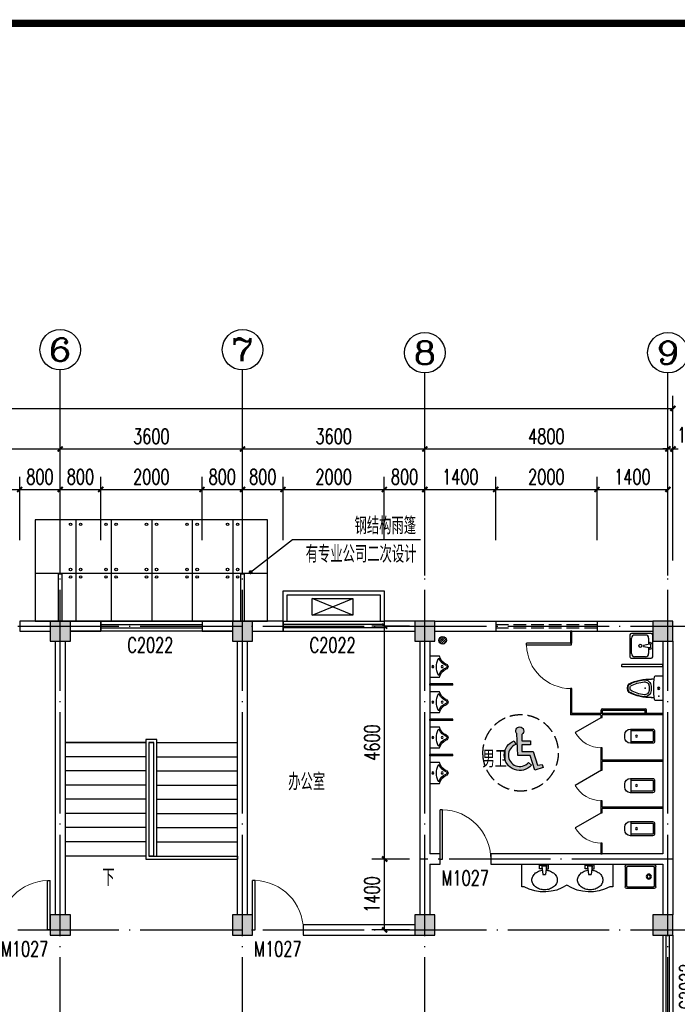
# Model space of a CAD drawing. Extents: x 88237 to 730297, y -11868 to 107702.
# Tile 18 of 51: x 341140 to 354125, y 64719 to 84165. Entities that reach past the tile are written whole.
import ezdxf
from ezdxf.enums import TextEntityAlignment as Align

# ---------------------------------------------------------------- set-up
doc = ezdxf.new("R2010")
doc.units = 0
doc.header["$LTSCALE"] = 1000
doc.header["$MEASUREMENT"] = 0
doc.linetypes.add('DASH', pattern=[0.35, 0.25, -0.1])
doc.linetypes.add('DOTE', pattern=[2.42, 2, -0.2, 0.02, -0.2])
for name, color, linetype in [('AXIS', 3, 'Continuous'), ('AXIS_TEXT', 7, 'Continuous'), ('COLUMN', 9, 'Continuous'), ('DIM_LEAD', 3, 'Continuous'), ('DIM_SYMB', 3, 'Continuous'), ('DOTE', 1, 'DOTE'), ('LATRINE', 6, 'Continuous'), ('LVTRY', 6, 'Continuous'), ('PUB_DIM', 3, 'Continuous'), ('PUB_HATCH', 8, 'Continuous'), ('PUB_TEXT', 7, 'Continuous'), ('STAIR', 4, 'Continuous'), ('WALL', 2, 'Continuous'), ('WINDOW', 4, 'Continuous'), ('WINDOW_TEXT', 7, 'Continuous'), ('剖面图', 7, 'Continuous'), ('图层1', 7, 'Continuous'), ('图框', 7, 'Continuous'), ('填充', 8, 'Continuous'), ('家具布置', 8, 'Continuous'), ('附件2', 4, 'Continuous')]:
    doc.layers.add(name, color=color, linetype=linetype)
doc.styles.add('_TCH_AXIS', font='COMPLEX', dxfattribs={"bigfont": 'GBCBIG'})
doc.styles.add('_TCH_DIM', font='SIMPLEX', dxfattribs={"bigfont": 'GBCBIG'})
doc.styles.add('_TCH_DIM_T3', font='SIMPLEX', dxfattribs={"width": 0.705882, "bigfont": 'GBCBIG'})
doc.styles.add('_TCH_WINDOW', font='SIMPLEX', dxfattribs={"bigfont": 'GBCBIG'})
doc.styles.add('COMPLEX', font='COMPLEX')
doc.styles.add('zz-0', font='arial.ttf')
doc.dimstyles.new('_TCH_ARCH&&100', dxfattribs={"dimtxt": 297.5, "dimasz": 100, "dimexe": 250, "dimexo": 300, "dimgap": 100, "dimtad": 1, "dimdec": 0, "dimzin": 0, "dimdsep": 46, "dimtxsty": '_TCH_DIM_T3', "dimblk": 'ARCHTICK', "dimcen": 0.09, "dimclrt": 7, "dimazin": 2, "dimtfac": 1, "dimtdec": 0, "dimtix": 1, "dimtmove": 2, "dimatfit": 3, "dimfxl": 1, "dimtolj": 1, "dimtzin": 0, "dimarcsym": 0})

# ---------------------------------------------------------------- blocks, each defined once
blk = doc.blocks.new('空调')
at = {"layer": '附件2'}
for p, q in [((45788, 17737), (45458, 18537)), ((45788, 18537), (45458, 17737))]:
    blk.add_line(p, q, dxfattribs=at)
blk.add_lwpolyline([(45788, 18537), (45458, 18537), (45458, 17737), (45788, 17737)], close=True, dxfattribs=at)
blk = doc.blocks.new('2222')
at = {"layer": '家具布置', "color": 8}
for p, q in [((245573, -67912), (245573, -68362)), ((246873, -67912), (245573, -67912)), ((245943, -68004), (245943, -67932)), ((245943, -67932), (245987, -67932)), ((245987, -68004), (245943, -68004)), ((245986, -67956), (246078, -67956)), ((245986, -67956), (246005, -68119)), ((245987, -67932), (246077, -67932)), ((245987, -67932), (245987, -68004)), ((246078, -67956), (246058, -68119)), ((246121, -67932), (246077, -67932)), ((246077, -67932), (246077, -68004)), ((246077, -68004), (246121, -68004)), ((246121, -68004), (246121, -67932)), ((247371, -67912), (246472, -67912)), ((246844, -68004), (246844, -67932)), ((246844, -67932), (246888, -67932)), ((246888, -68004), (246844, -68004)), ((246887, -67956), (246979, -67956)), ((246887, -67956), (246906, -68119)), ((246888, -67932), (246978, -67932)), ((246888, -67932), (246888, -68004)), ((246979, -67956), (246959, -68119)), ((247022, -67932), (246978, -67932)), ((246978, -67932), (246978, -68004)), ((246978, -68004), (247022, -68004)), ((247022, -68004), (247022, -67932)), ((247371, -68362), (247371, -67912)), ((246058, -68119), (246005, -68119)), ((246959, -68119), (246906, -68119)), ((245573, -68362), (245636, -68362)), ((247327, -68362), (247371, -68362))]:
    blk.add_line(p, q, dxfattribs=at)
for points in [[(245995, -68032, 0.057806), (245923, -68047, 0.087535), (245844, -68088, 0.1055), (245789, -68154, 0.123022), (245771, -68226, 0.123022), (245789, -68298, 0.1055), (245844, -68364, 0.087535), (245923, -68405, 0.078027), (246021, -68421, 0.078027), (246120, -68405, 0.087535), (246198, -68364, 0.1055), (246254, -68298, 0.123022), (246272, -68226, 0.123022)], [(246272, -68226, 0.123022), (246254, -68154, 0.1055), (246198, -68088, 0.087535), (246120, -68047, 0.041103), (246068, -68035, 0.078027)], [(246896, -68032, 0.057806), (246824, -68047, 0.087535), (246745, -68088, 0.1055), (246690, -68154, 0.123022), (246672, -68226, 0.123022), (246690, -68298, 0.1055), (246745, -68364, 0.087535), (246824, -68405, 0.078027), (246922, -68421, 0.078027), (247021, -68405, 0.087535), (247099, -68364, 0.1055), (247155, -68298, 0.123022), (247173, -68226, 0.123022)], [(247173, -68226, 0.123022), (247155, -68154, 0.1055), (247099, -68088, 0.087535), (247021, -68047, 0.041103), (246969, -68035, 0.078027)]]:
    blk.add_lwpolyline(points, format="xyb", dxfattribs=at)
for centre, start, end in [((246031, -67632), 241.591, 302.8573), ((246932, -67632), 237.1427, 298.409)]:
    blk.add_arc(centre, 830, start, end, dxfattribs=at)
blk = doc.blocks.new('cb')
at = {"layer": '填充'}
h = blk.add_hatch(color=256, dxfattribs=at)
h.paths.add_polyline_path([(670097, 290500), (669924, 290500), (669924, 290420), (670097, 290420), (670097, 290289), (669874, 290289), (669788, 290016), (669694, 290030), (669676, 289974), (669841, 289918), (669933, 290209), (670177, 290209), (670196, 290640, 0.650294), (670137, 290774, 0.767327), (670097, 290625)])
h.paths.add_polyline_path([(669967, 290070), (669906, 290018, 1.284924), (670246, 290501), (670217, 290426, -1.284924)])
at = {"layer": 'LVTRY', "linetype": 'DASH'}
blk.add_circle((670120, 290261), 750, dxfattribs=at)
at = {"layer": '填充', "ltscale": 2}
for points in [[(670196, 290640, 0.650294), (670137, 290774, 0.767327), (670097, 290625), (670097, 290500), (669924, 290500), (669924, 290420), (670097, 290420), (670097, 290289), (669874, 290289), (669788, 290016), (669694, 290030), (669676, 289974), (669841, 289918), (669933, 290209), (670177, 290209), (670196, 290640)], [(670246, 290501), (670217, 290426, -1.284924), (669967, 290070), (669906, 290018, 1.284924), (670246, 290501, -83.12259)]]:
    blk.add_lwpolyline(points, format="xyb", dxfattribs=at)
blk = doc.blocks.new('_ArchTick')
at = {"color": 0, "linetype": 'ByBlock', "const_width": 0.4}
blk.add_lwpolyline([(-0.5, -0.5), (0.5, 0.5)], dxfattribs=at)
blk = doc.blocks.new('*D181')
at = {"layer": 'Defpoints', "color": 0}
for p in [(348346, 72187), (349140, 72187), (349140, 67588)]:
    blk.add_point(p, dxfattribs=at)
at = {"layer": 'PUB_DIM', "color": 0, "lineweight": -2}
for p, q in [((348840, 72187), (348096, 72187)), ((348346, 67588), (348346, 72187)), ((348840, 67588), (348096, 67588))]:
    blk.add_line(p, q, dxfattribs=at)
at = {"layer": 'PUB_DIM', "color": 0, "lineweight": -2, "xscale": 100, "yscale": 100, "zscale": 100}
for p, rotation in [((348346, 72187), 90), ((348346, 67588), 270)]:
    blk.add_blockref('_ArchTick', p, dxfattribs=dict(at, rotation=rotation))
at = {"layer": 'PUB_DIM', "color": 7, "insert": (348097, 69887), "char_height": 297.5, "attachment_point": 5, "rotation": 90, "style": '_TCH_DIM_T3'}
blk.add_mtext('\\A1;4600', dxfattribs=at)
blk = doc.blocks.new('*D182')
at = {"layer": 'Defpoints', "color": 0}
for p in [(348346, 67588), (349140, 67588), (349140, 66187)]:
    blk.add_point(p, dxfattribs=at)
at = {"layer": 'PUB_DIM', "color": 0, "lineweight": -2}
for p, q in [((348840, 67588), (348096, 67588)), ((348346, 66187), (348346, 67588)), ((348840, 66187), (348096, 66187))]:
    blk.add_line(p, q, dxfattribs=at)
at = {"layer": 'PUB_DIM', "color": 0, "lineweight": -2, "xscale": 100, "yscale": 100, "zscale": 100}
for p, rotation in [((348346, 67588), 90), ((348346, 66187), 270)]:
    blk.add_blockref('_ArchTick', p, dxfattribs=dict(at, rotation=rotation))
at = {"layer": 'PUB_DIM', "color": 7, "insert": (348097, 66887), "char_height": 297.5, "attachment_point": 5, "rotation": 90, "style": '_TCH_DIM_T3'}
blk.add_mtext('\\A1;1400', dxfattribs=at)
blk = doc.blocks.new('*D196')
at = {"layer": 'Defpoints', "color": 0}
for p in [(341140, 74887), (339140, 73587), (341140, 73587)]:
    blk.add_point(p, dxfattribs=at)
at = {"layer": 'PUB_DIM', "color": 0, "lineweight": -2}
for p, q in [((339140, 73887), (339140, 75137)), ((341140, 73887), (341140, 75137)), ((339140, 74887), (341140, 74887))]:
    blk.add_line(p, q, dxfattribs=at)
at = {"layer": 'PUB_DIM', "color": 0, "lineweight": -2, "xscale": 100, "yscale": 100, "zscale": 100, "rotation": 180}
blk.add_blockref('_ArchTick', (339140, 74887), dxfattribs=at)
at = {"layer": 'PUB_DIM', "color": 0, "lineweight": -2, "xscale": 100, "yscale": 100, "zscale": 100}
blk.add_blockref('_ArchTick', (341140, 74887), dxfattribs=at)
at = {"layer": 'PUB_DIM', "color": 7, "insert": (340140, 75136), "char_height": 297.5, "attachment_point": 5, "style": '_TCH_DIM_T3'}
blk.add_mtext('\\A1;2000', dxfattribs=at)
blk = doc.blocks.new('*D197')
at = {"layer": 'Defpoints', "color": 0}
for p in [(341940, 74887), (341140, 73587), (341940, 73587)]:
    blk.add_point(p, dxfattribs=at)
at = {"layer": 'PUB_DIM', "color": 0, "lineweight": -2}
for p, q in [((341140, 73887), (341140, 75137)), ((341940, 73887), (341940, 75137)), ((341140, 74887), (341940, 74887))]:
    blk.add_line(p, q, dxfattribs=at)
at = {"layer": 'PUB_DIM', "color": 0, "lineweight": -2, "xscale": 100, "yscale": 100, "zscale": 100, "rotation": 180}
blk.add_blockref('_ArchTick', (341140, 74887), dxfattribs=at)
at = {"layer": 'PUB_DIM', "color": 0, "lineweight": -2, "xscale": 100, "yscale": 100, "zscale": 100}
blk.add_blockref('_ArchTick', (341940, 74887), dxfattribs=at)
at = {"layer": 'PUB_DIM', "color": 7, "insert": (341540, 75136), "char_height": 297.5, "attachment_point": 5, "style": '_TCH_DIM_T3'}
blk.add_mtext('\\A1;800', dxfattribs=at)
blk = doc.blocks.new('*D198')
at = {"layer": 'Defpoints', "color": 0}
for p in [(342740, 74887), (341940, 73587), (342740, 73587)]:
    blk.add_point(p, dxfattribs=at)
at = {"layer": 'PUB_DIM', "color": 0, "lineweight": -2}
for p, q in [((341940, 73887), (341940, 75137)), ((342740, 73887), (342740, 75137)), ((341940, 74887), (342740, 74887))]:
    blk.add_line(p, q, dxfattribs=at)
at = {"layer": 'PUB_DIM', "color": 0, "lineweight": -2, "xscale": 100, "yscale": 100, "zscale": 100, "rotation": 180}
blk.add_blockref('_ArchTick', (341940, 74887), dxfattribs=at)
at = {"layer": 'PUB_DIM', "color": 0, "lineweight": -2, "xscale": 100, "yscale": 100, "zscale": 100}
blk.add_blockref('_ArchTick', (342740, 74887), dxfattribs=at)
at = {"layer": 'PUB_DIM', "color": 7, "insert": (342340, 75136), "char_height": 297.5, "attachment_point": 5, "style": '_TCH_DIM_T3'}
blk.add_mtext('\\A1;800', dxfattribs=at)
blk = doc.blocks.new('*D199')
at = {"layer": 'Defpoints', "color": 0}
for p in [(344740, 74887), (342740, 73587), (344740, 73587)]:
    blk.add_point(p, dxfattribs=at)
at = {"layer": 'PUB_DIM', "color": 0, "lineweight": -2}
for p, q in [((342740, 73887), (342740, 75137)), ((344740, 73887), (344740, 75137)), ((342740, 74887), (344740, 74887))]:
    blk.add_line(p, q, dxfattribs=at)
at = {"layer": 'PUB_DIM', "color": 0, "lineweight": -2, "xscale": 100, "yscale": 100, "zscale": 100, "rotation": 180}
blk.add_blockref('_ArchTick', (342740, 74887), dxfattribs=at)
at = {"layer": 'PUB_DIM', "color": 0, "lineweight": -2, "xscale": 100, "yscale": 100, "zscale": 100}
blk.add_blockref('_ArchTick', (344740, 74887), dxfattribs=at)
at = {"layer": 'PUB_DIM', "color": 7, "insert": (343740, 75136), "char_height": 297.5, "attachment_point": 5, "style": '_TCH_DIM_T3'}
blk.add_mtext('\\A1;2000', dxfattribs=at)
blk = doc.blocks.new('*D200')
at = {"layer": 'Defpoints', "color": 0}
for p in [(345540, 74887), (344740, 73587), (345540, 73587)]:
    blk.add_point(p, dxfattribs=at)
at = {"layer": 'PUB_DIM', "color": 0, "lineweight": -2}
for p, q in [((344740, 73887), (344740, 75137)), ((345540, 73887), (345540, 75137)), ((344740, 74887), (345540, 74887))]:
    blk.add_line(p, q, dxfattribs=at)
at = {"layer": 'PUB_DIM', "color": 0, "lineweight": -2, "xscale": 100, "yscale": 100, "zscale": 100, "rotation": 180}
blk.add_blockref('_ArchTick', (344740, 74887), dxfattribs=at)
at = {"layer": 'PUB_DIM', "color": 0, "lineweight": -2, "xscale": 100, "yscale": 100, "zscale": 100}
blk.add_blockref('_ArchTick', (345540, 74887), dxfattribs=at)
at = {"layer": 'PUB_DIM', "color": 7, "insert": (345140, 75136), "char_height": 297.5, "attachment_point": 5, "style": '_TCH_DIM_T3'}
blk.add_mtext('\\A1;800', dxfattribs=at)
blk = doc.blocks.new('*D201')
at = {"layer": 'Defpoints', "color": 0}
for p in [(346340, 74887), (345540, 73587), (346340, 73587)]:
    blk.add_point(p, dxfattribs=at)
at = {"layer": 'PUB_DIM', "color": 0, "lineweight": -2}
for p, q in [((345540, 73887), (345540, 75137)), ((346340, 73887), (346340, 75137)), ((345540, 74887), (346340, 74887))]:
    blk.add_line(p, q, dxfattribs=at)
at = {"layer": 'PUB_DIM', "color": 0, "lineweight": -2, "xscale": 100, "yscale": 100, "zscale": 100, "rotation": 180}
blk.add_blockref('_ArchTick', (345540, 74887), dxfattribs=at)
at = {"layer": 'PUB_DIM', "color": 0, "lineweight": -2, "xscale": 100, "yscale": 100, "zscale": 100}
blk.add_blockref('_ArchTick', (346340, 74887), dxfattribs=at)
at = {"layer": 'PUB_DIM', "color": 7, "insert": (345940, 75136), "char_height": 297.5, "attachment_point": 5, "style": '_TCH_DIM_T3'}
blk.add_mtext('\\A1;800', dxfattribs=at)
blk = doc.blocks.new('*D202')
at = {"layer": 'Defpoints', "color": 0}
for p in [(348340, 74887), (346340, 73587), (348340, 73587)]:
    blk.add_point(p, dxfattribs=at)
at = {"layer": 'PUB_DIM', "color": 0, "lineweight": -2}
for p, q in [((346340, 73887), (346340, 75137)), ((348340, 73887), (348340, 75137)), ((346340, 74887), (348340, 74887))]:
    blk.add_line(p, q, dxfattribs=at)
at = {"layer": 'PUB_DIM', "color": 0, "lineweight": -2, "xscale": 100, "yscale": 100, "zscale": 100, "rotation": 180}
blk.add_blockref('_ArchTick', (346340, 74887), dxfattribs=at)
at = {"layer": 'PUB_DIM', "color": 0, "lineweight": -2, "xscale": 100, "yscale": 100, "zscale": 100}
blk.add_blockref('_ArchTick', (348340, 74887), dxfattribs=at)
at = {"layer": 'PUB_DIM', "color": 7, "insert": (347340, 75136), "char_height": 297.5, "attachment_point": 5, "style": '_TCH_DIM_T3'}
blk.add_mtext('\\A1;2000', dxfattribs=at)
blk = doc.blocks.new('*D203')
at = {"layer": 'Defpoints', "color": 0}
for p in [(349140, 74887), (348340, 73587), (349140, 73587)]:
    blk.add_point(p, dxfattribs=at)
at = {"layer": 'PUB_DIM', "color": 0, "lineweight": -2}
for p, q in [((348340, 73887), (348340, 75137)), ((349140, 73887), (349140, 75137)), ((348340, 74887), (349140, 74887))]:
    blk.add_line(p, q, dxfattribs=at)
at = {"layer": 'PUB_DIM', "color": 0, "lineweight": -2, "xscale": 100, "yscale": 100, "zscale": 100, "rotation": 180}
blk.add_blockref('_ArchTick', (348340, 74887), dxfattribs=at)
at = {"layer": 'PUB_DIM', "color": 0, "lineweight": -2, "xscale": 100, "yscale": 100, "zscale": 100}
blk.add_blockref('_ArchTick', (349140, 74887), dxfattribs=at)
at = {"layer": 'PUB_DIM', "color": 7, "insert": (348740, 75136), "char_height": 297.5, "attachment_point": 5, "style": '_TCH_DIM_T3'}
blk.add_mtext('\\A1;800', dxfattribs=at)
blk = doc.blocks.new('*D204')
at = {"layer": 'Defpoints', "color": 0}
for p in [(350540, 74887), (349140, 73587), (350540, 73587)]:
    blk.add_point(p, dxfattribs=at)
at = {"layer": 'PUB_DIM', "color": 0, "lineweight": -2}
for p, q in [((349140, 73887), (349140, 75137)), ((350540, 73887), (350540, 75137)), ((349140, 74887), (350540, 74887))]:
    blk.add_line(p, q, dxfattribs=at)
at = {"layer": 'PUB_DIM', "color": 0, "lineweight": -2, "xscale": 100, "yscale": 100, "zscale": 100, "rotation": 180}
blk.add_blockref('_ArchTick', (349140, 74887), dxfattribs=at)
at = {"layer": 'PUB_DIM', "color": 0, "lineweight": -2, "xscale": 100, "yscale": 100, "zscale": 100}
blk.add_blockref('_ArchTick', (350540, 74887), dxfattribs=at)
at = {"layer": 'PUB_DIM', "color": 7, "insert": (349840, 75136), "char_height": 297.5, "attachment_point": 5, "style": '_TCH_DIM_T3'}
blk.add_mtext('\\A1;1400', dxfattribs=at)
blk = doc.blocks.new('*D205')
at = {"layer": 'Defpoints', "color": 0}
for p in [(352540, 74887), (350540, 73587), (352540, 73587)]:
    blk.add_point(p, dxfattribs=at)
at = {"layer": 'PUB_DIM', "color": 0, "lineweight": -2}
for p, q in [((350540, 73887), (350540, 75137)), ((352540, 73887), (352540, 75137)), ((350540, 74887), (352540, 74887))]:
    blk.add_line(p, q, dxfattribs=at)
at = {"layer": 'PUB_DIM', "color": 0, "lineweight": -2, "xscale": 100, "yscale": 100, "zscale": 100, "rotation": 180}
blk.add_blockref('_ArchTick', (350540, 74887), dxfattribs=at)
at = {"layer": 'PUB_DIM', "color": 0, "lineweight": -2, "xscale": 100, "yscale": 100, "zscale": 100}
blk.add_blockref('_ArchTick', (352540, 74887), dxfattribs=at)
at = {"layer": 'PUB_DIM', "color": 7, "insert": (351540, 75136), "char_height": 297.5, "attachment_point": 5, "style": '_TCH_DIM_T3'}
blk.add_mtext('\\A1;2000', dxfattribs=at)
blk = doc.blocks.new('*D206')
at = {"layer": 'Defpoints', "color": 0}
for p in [(353940, 74887), (352540, 73587), (353940, 73587)]:
    blk.add_point(p, dxfattribs=at)
at = {"layer": 'PUB_DIM', "color": 0, "lineweight": -2}
for p, q in [((352540, 73887), (352540, 75137)), ((353940, 73887), (353940, 75137)), ((352540, 74887), (353940, 74887))]:
    blk.add_line(p, q, dxfattribs=at)
at = {"layer": 'PUB_DIM', "color": 0, "lineweight": -2, "xscale": 100, "yscale": 100, "zscale": 100, "rotation": 180}
blk.add_blockref('_ArchTick', (352540, 74887), dxfattribs=at)
at = {"layer": 'PUB_DIM', "color": 0, "lineweight": -2, "xscale": 100, "yscale": 100, "zscale": 100}
blk.add_blockref('_ArchTick', (353940, 74887), dxfattribs=at)
at = {"layer": 'PUB_DIM', "color": 7, "insert": (353240, 75136), "char_height": 297.5, "attachment_point": 5, "style": '_TCH_DIM_T3'}
blk.add_mtext('\\A1;1400', dxfattribs=at)
blk = doc.blocks.new('*D331')
at = {"layer": 'AXIS', "color": 0, "lineweight": -2}
for p, q in [((338340, 73487), (338340, 75937)), ((341940, 73487), (341940, 75937)), ((338340, 75687), (341940, 75687))]:
    blk.add_line(p, q, dxfattribs=at)
at = {"layer": 'Defpoints', "color": 0}
for p in [(341940, 75687), (338340, 73187), (341940, 73187)]:
    blk.add_point(p, dxfattribs=at)
at = {"layer": 'AXIS', "color": 0, "lineweight": -2, "xscale": 100, "yscale": 100, "zscale": 100, "rotation": 180}
blk.add_blockref('_ArchTick', (338340, 75687), dxfattribs=at)
at = {"layer": 'AXIS', "color": 0, "lineweight": -2, "xscale": 100, "yscale": 100, "zscale": 100}
blk.add_blockref('_ArchTick', (341940, 75687), dxfattribs=at)
at = {"layer": 'AXIS', "color": 7, "insert": (340140, 75936), "char_height": 297.5, "attachment_point": 5, "style": '_TCH_DIM_T3'}
blk.add_mtext('\\A1;3600', dxfattribs=at)
blk = doc.blocks.new('*D332')
at = {"layer": 'AXIS', "color": 0, "lineweight": -2}
for p, q in [((341940, 73487), (341940, 75937)), ((345540, 73487), (345540, 75937)), ((341940, 75687), (345540, 75687))]:
    blk.add_line(p, q, dxfattribs=at)
at = {"layer": 'Defpoints', "color": 0}
for p in [(345540, 75687), (341940, 73187), (345540, 73187)]:
    blk.add_point(p, dxfattribs=at)
at = {"layer": 'AXIS', "color": 0, "lineweight": -2, "xscale": 100, "yscale": 100, "zscale": 100, "rotation": 180}
blk.add_blockref('_ArchTick', (341940, 75687), dxfattribs=at)
at = {"layer": 'AXIS', "color": 0, "lineweight": -2, "xscale": 100, "yscale": 100, "zscale": 100}
blk.add_blockref('_ArchTick', (345540, 75687), dxfattribs=at)
at = {"layer": 'AXIS', "color": 7, "insert": (343740, 75936), "char_height": 297.5, "attachment_point": 5, "style": '_TCH_DIM_T3'}
blk.add_mtext('\\A1;3600', dxfattribs=at)
blk = doc.blocks.new('*D333')
at = {"layer": 'AXIS', "color": 0, "lineweight": -2}
for p, q in [((345540, 73487), (345540, 75937)), ((349140, 73487), (349140, 75937)), ((345540, 75687), (349140, 75687))]:
    blk.add_line(p, q, dxfattribs=at)
at = {"layer": 'Defpoints', "color": 0}
for p in [(349140, 75687), (345540, 73187), (349140, 73187)]:
    blk.add_point(p, dxfattribs=at)
at = {"layer": 'AXIS', "color": 0, "lineweight": -2, "xscale": 100, "yscale": 100, "zscale": 100, "rotation": 180}
blk.add_blockref('_ArchTick', (345540, 75687), dxfattribs=at)
at = {"layer": 'AXIS', "color": 0, "lineweight": -2, "xscale": 100, "yscale": 100, "zscale": 100}
blk.add_blockref('_ArchTick', (349140, 75687), dxfattribs=at)
at = {"layer": 'AXIS', "color": 7, "insert": (347340, 75936), "char_height": 297.5, "attachment_point": 5, "style": '_TCH_DIM_T3'}
blk.add_mtext('\\A1;3600', dxfattribs=at)
blk = doc.blocks.new('*D334')
at = {"layer": 'AXIS', "color": 0, "lineweight": -2}
for p, q in [((349140, 73487), (349140, 75937)), ((353940, 73487), (353940, 75937)), ((349140, 75687), (353940, 75687))]:
    blk.add_line(p, q, dxfattribs=at)
at = {"layer": 'Defpoints', "color": 0}
for p in [(353940, 75687), (349140, 73187), (353940, 73187)]:
    blk.add_point(p, dxfattribs=at)
at = {"layer": 'AXIS', "color": 0, "lineweight": -2, "xscale": 100, "yscale": 100, "zscale": 100, "rotation": 180}
blk.add_blockref('_ArchTick', (349140, 75687), dxfattribs=at)
at = {"layer": 'AXIS', "color": 0, "lineweight": -2, "xscale": 100, "yscale": 100, "zscale": 100}
blk.add_blockref('_ArchTick', (353940, 75687), dxfattribs=at)
at = {"layer": 'AXIS', "color": 7, "insert": (351540, 75936), "char_height": 297.5, "attachment_point": 5, "style": '_TCH_DIM_T3'}
blk.add_mtext('\\A1;4800', dxfattribs=at)
blk = doc.blocks.new('*D335')
at = {"layer": 'AXIS', "color": 0, "lineweight": -2}
for p, q in [((353940, 73487), (353940, 75937)), ((354040, 73487), (354040, 75937)), ((353940, 75687), (353840, 75687)), ((353940, 75687), (354040, 75687)), ((354040, 75687), (354140, 75687))]:
    blk.add_line(p, q, dxfattribs=at)
at = {"layer": 'Defpoints', "color": 0}
for p in [(354040, 75687), (353940, 73187), (354040, 73187)]:
    blk.add_point(p, dxfattribs=at)
at = {"layer": 'AXIS', "color": 0, "lineweight": -2, "xscale": 100, "yscale": 100, "zscale": 100}
blk.add_blockref('_ArchTick', (353940, 75687), dxfattribs=at)
at = {"layer": 'AXIS', "color": 0, "lineweight": -2, "xscale": 100, "yscale": 100, "zscale": 100, "rotation": 180}
blk.add_blockref('_ArchTick', (354040, 75687), dxfattribs=at)
at = {"layer": 'AXIS', "color": 7, "insert": (354390, 75962), "char_height": 297.5, "attachment_point": 5, "style": '_TCH_DIM_T3'}
blk.add_mtext('\\A1;100', dxfattribs=at)
blk = doc.blocks.new('*D336')
at = {"layer": 'AXIS', "color": 0, "lineweight": -2}
for p, q in [((322640, 73487), (322640, 76737)), ((354040, 73487), (354040, 76737)), ((322640, 76487), (354040, 76487))]:
    blk.add_line(p, q, dxfattribs=at)
at = {"layer": 'Defpoints', "color": 0}
for p in [(354040, 76487), (322640, 73187), (354040, 73187)]:
    blk.add_point(p, dxfattribs=at)
at = {"layer": 'AXIS', "color": 0, "lineweight": -2, "xscale": 100, "yscale": 100, "zscale": 100, "rotation": 180}
blk.add_blockref('_ArchTick', (322640, 76487), dxfattribs=at)
at = {"layer": 'AXIS', "color": 0, "lineweight": -2, "xscale": 100, "yscale": 100, "zscale": 100}
blk.add_blockref('_ArchTick', (354040, 76487), dxfattribs=at)
at = {"layer": 'AXIS', "color": 7, "insert": (338340, 76736), "char_height": 297.5, "attachment_point": 5, "style": '_TCH_DIM_T3'}
blk.add_mtext('\\A1;31400', dxfattribs=at)
blk = doc.blocks.new('$TCHSYS$WIN2D')
for p, q in [((-0.5, 0.5), (0.5, 0.5)), ((-0.5, 0.5), (-0.5, -0.5)), ((0.5, 0.5), (0.5, -0.5)), ((0.5, 0.1667), (-0.5, 0.1667)), ((0.5, -0.1667), (-0.5, -0.1667)), ((-0.5, -0.5), (0.5, -0.5))]:
    blk.add_line(p, q)
blk = doc.blocks.new('_FZH')
blk.add_lwpolyline([(-0.5, -0.5), (0.5, -0.5), (0.5, 0.5), (-0.5, 0.5)], close=True)
at = {"layer": 'PUB_HATCH'}
blk.add_solid([(-0.5, -0.5), (0.5, -0.5), (-0.5, 0.5), (0.5, 0.5)], dxfattribs=at)
blk = doc.blocks.new('$DorLib2D$00000001')
for p, q in [((0.45, 0.975), (0.5, 0.975)), ((0.45, 0), (0.45, 0.975)), ((0.5, 0), (0.5, 0.975)), ((0.5, 0), (0.45, 0))]:
    blk.add_line(p, q)
at = {"lineweight": 13}
blk.add_arc((0.475, 0), 0.975, 91.4693, 180, dxfattribs=at)
blk = doc.blocks.new('_AXISO')
blk.add_circle((0, 0), 0.5)
at = {"layer": 'AXIS_TEXT', "style": 'COMPLEX', "width": 1.041667}
blk.add_attdef('A', text='', height=0.56, dxfattribs=at).set_placement((-0.25, -0.28), (0.25, -0.28), align=Align.FIT)
blk = doc.blocks.new('$lvtry$00000222')
for p, q in [((-205, 0, 0), (205, 0, 0)), ((-205, -191, 0), (-205, 0, 0)), ((205, 0, 0), (205, -191, 0))]:
    blk.add_line(p, q)
for centre in [(0, -60, 0), (0, -242, 0)]:
    blk.add_circle(centre, 20)
for centre, radius, start, end in [((-243, -391, 0), 203, 19.2639, 79.2894), ((-152, -175, 0), 10, 114.1084, 248.1394), ((5, -526, 0), 395, 66.6675, 114.1084), ((-243, -401, 0), 233, 19.2639, 68.1394), ((243, -401, 0), 233, 110.4941, 160.7361), ((243, -391, 0), 203, 100.7106, 160.7361), ((158, -173, 0), 10, 290.4941, 66.6675), ((0, -306, 0), 54, 199.2639, 269.7777), ((0, -316, 0), 24, 199.2639, 269.4998), ((0, -306, 0), 54, 270.2223, 340.7361), ((0, -316, 0), 24, 270.5002, 340.7361)]:
    blk.add_arc(centre, radius, start, end)
blk.add_point((0, -60, 0))
blk = doc.blocks.new('$lvtry$00000171')
for p, q in [((-74, 11), (-11, 74)), ((-70, -27), (27, 70)), ((-53, -53), (53, 53)), ((-27, -70), (70, 27)), ((11, -74), (74, -11))]:
    blk.add_line(p, q)
blk.add_circle((0, 0), 75)
blk.add_point((0, 0))
blk = doc.blocks.new('$plan$00001091')
for p, q in [((-275, -410), (-275, -50)), ((-255, -30), (255, -30)), ((275, -50), (275, -410)), ((255, -430), (-255, -430))]:
    blk.add_line(p, q)
for points in [[(-275, 0, 0.414214), (-305, -30, 0.414214)], [(305, -30, 0.414214), (275, 0, 0.414214)], [(-305, -430, 0.414214), (-275, -460, 0.414214)], [(275, -460, 0.414214), (305, -430, 0.414214)]]:
    blk.add_lwpolyline(points, format="xyb")
for points in [[(-275, 0), (275, 0)], [(-305, -430), (-305, -30)], [(305, -30), (305, -430)], [(275, -460), (-275, -460)]]:
    blk.add_lwpolyline(points)
for radius in [50, 32.5]:
    blk.add_circle((165, -230), radius)
for centre, start, end in [((-255, -50), 90, 180), ((255, -50), 0, 90), ((-255, -410), 180, 270), ((255, -410), 270, 360)]:
    blk.add_arc(centre, 20, start, end)
at = {"style": 'zz-0'}
for tag in ['YSIZE', 'XSIZE']:
    blk.add_attdef(tag, (0, 0), '', height=0.5, dxfattribs=at)
blk = doc.blocks.new('$lvtry$00000201')
for p, q in [((-140, -40, 0), (-140, -480, 0)), ((-110, -40, 0), (-110, -470, 0)), ((100, 0, 0), (-100, 0, 0)), ((100, -30, 0), (-100, -30, 0)), ((110, -470, 0), (110, -40, 0)), ((140, -480, 0), (140, -40, 0)), ((140, -470, 0), (-140, -470, 0)), ((-30, -590, 0), (30, -590, 0))]:
    blk.add_line(p, q)
blk.add_circle((0, -359, 0), 20)
for centre, radius, start, end in [((-100, -40, 0), 40, 90, 180), ((-100, -40, 0), 10, 90, 180), ((100, -40, 0), 40, 0, 90), ((100, -40, 0), 10, 0, 90), ((-30, -480, 0), 110, 180, 270), ((30, -480, 0), 110, 270, 0)]:
    blk.add_arc(centre, radius, start, end)
blk.add_point((0, 0))
blk = doc.blocks.new('$TCHSYS$APDOOR2D')
blk.add_line((0.5, 0), (0, 0.866))
at = {"lineweight": 13}
blk.add_arc((0.5, 0), 1, 120, 180, dxfattribs=at)
blk = doc.blocks.new('$lvtry$00000213')
for p, q in [((243, 0, 0), (-243, 0, 0)), ((-243, 0, 0), (-243, -144, 0)), ((243, -144, 0), (243, 0, 0)), ((-182, -230, 0), (-182, -171, 0)), ((178, -168, 0), (178, -223, 0))]:
    blk.add_line(p, q)
at = {"elevation": 0}
for points in [[(-182, -223, 0.136555), (-85, -666)], [(166, -374, 0.449906), (41, -232), (-43, -232, 0.451719), (-168, -374, 0.095565), (-76, -656, 0.148163), (-57, -674)], [(126, -369, 0.449906), (41, -272), (-43, -272, 0.451719), (-128, -369, 0.095565), (-41, -637, 0.148163), (-39, -639, 0.148163)], [(46, -635, 0.085574), (126, -369, 0.085574)], [(82, -653, 0.085574), (166, -374)], [(88, -668, 0.129456), (178, -223)], [(-85, -666, 0.349727), (88, -668)], [(-57, -674, 0.249821), (63, -672)], [(-39, -639, 0.249821), (44, -637, 0.249821)], [(63, -672, 0.152357), (82, -653)]]:
    blk.add_lwpolyline(points, format="xyb", dxfattribs=at)
for radius in [21.9, 16.9]:
    blk.add_circle((0, -82, 0), radius)
for centre, radius, start, end in [((-223, -144, 0), 20, 180, 262.8051), ((0, 1622, 0), 1801, 262.8051, 277.1949), ((223, -144, 0), 20, 277.1949, 0)]:
    blk.add_arc(centre, radius, start, end)
for p in [(-159, -82, 0), (-1, -348, 0)]:
    blk.add_point(p)
blk = doc.blocks.new('$plan$00000356')
at = {"color": 0, "linetype": 'ByBlock'}
for p, q in [((215, 0), (-215, 0)), ((-245, -31), (-245, -419)), ((-215, -358), (-215, -143)), ((-153, -82), (-26, -82)), ((-31, -41), (31, -41)), ((-31, -61), (-10, -184)), ((-10, -184), (10, -184)), ((10, -184), (31, -61)), ((26, -82), (153, -82)), ((215, -143), (215, -358)), ((245, -419), (245, -31)), ((-215, -450), (215, -450)), ((153, -419), (-153, -419))]:
    blk.add_line(p, q, dxfattribs=at)
for centre, radius in [((-51, -51), 20.5), ((51, -51), 20.5), ((0, -245), 30.7)]:
    blk.add_circle(centre, radius, dxfattribs=at)
for centre, radius, start, end in [((-215, -31), 30.7, 90, 180), ((-153, -143), 61.4, 90, 180), ((153, -143), 61.4, 0, 90), ((215, -31), 30.7, 0, 90), ((-153, -358), 61.4, 180, 270), ((153, -358), 61.4, 270, 0), ((-215, -419), 30.7, 180, 270), ((215, -419), 30.7, 270, 0)]:
    blk.add_arc(centre, radius, start, end, dxfattribs=at)
blk = doc.blocks.new('d4trtg')
at = {"lineweight": 0, "const_width": 10}
blk.add_lwpolyline([(654118.6, 3902527.3), (658021.2, 3902527.3), (658021.2, 3899655.4), (654118.6, 3899655.4)], close=True, dxfattribs=at)

msp = doc.modelspace()

# ---------------------------------------------------------------- linework, layer by layer
for p, q in [((345146.4, 72287.4), (342706.4, 72287.4)), ((344686.4, 72287.4), (345146.4, 72287.4))]:
    msp.add_line(p, q)
for points in [[(341908, 73219.3), (341972, 73219.3), (341972, 72287.4), (341908, 72287.4)], [(345507.8, 73219.3), (345571.8, 73219.3), (345571.8, 72287.4), (345507.8, 72287.4)]]:
    msp.add_lwpolyline(points, close=True)
at = {"layer": 'AXIS'}
for p, q in [((341940, 73246.4), (341940, 77246.4)), ((345540, 73246.4), (345540, 77246.4)), ((349140, 73187.4), (349140, 77187.4)), ((353940, 73187.4), (353940, 77187.4))]:
    msp.add_line(p, q, dxfattribs=at)
at = {"layer": 'DIM_LEAD'}
for p, q in [((345700.1, 73252.7), (346530.1, 73896.3)), ((346530.1, 73896.3), (349056, 73896.3))]:
    msp.add_line(p, q, dxfattribs=at)
at = {"layer": 'DIM_LEAD', "const_width": 40}
msp.add_lwpolyline([(345684.3, 73240.4, 1), (345715.9, 73264.9, 1)], format="xyb", close=True, dxfattribs=at)
at = {"layer": 'DIM_SYMB'}
msp.add_lwpolyline([(342865, 67507.4, 0, 0, 0), (342865, 70987.4, 0, 0, 0), (344615, 70987.4, 0, 0, 0), (344615, 68087.4, 80, 0, 0), (344615, 67787.4, 0, 0, 0)], format="xyseb", dxfattribs=at)
at = {"layer": 'DOTE'}
for p, q in [((341940, 56387.4), (341940, 73246.4)), ((345540, 56387.4), (345540, 73246.4)), ((349140, 56387.4), (349140, 73187.4)), ((353940, 56387.4), (353940, 73187.4)), ((321740, 72187.4), (354940, 72187.4)), ((354040, 67587.6), (349040, 67587.6)), ((321740, 66187.4), (354940, 66187.4))]:
    msp.add_line(p, q, dxfattribs=at)
at = {"layer": 'LATRINE'}
for p, q in [((352013.5, 72087.4), (352013.5, 71853.9)), ((352039.5, 72087.4), (352013.5, 72087.4)), ((352039.5, 71853.9), (352039.5, 72087.4)), ((352013.5, 71853.9), (352039.5, 71853.9)), ((353840, 71432.2), (353028.9, 71432.2)), ((353028.9, 71382.2), (353028.9, 71432.2)), ((353840, 71382.2), (353028.9, 71382.2)), ((353840, 71382.2), (353840, 71432.2)), ((349690, 71049.9), (349240, 71049.9)), ((349240, 71024.9), (349240, 71049.9)), ((349690, 71024.9), (349240, 71024.9)), ((349690, 71024.9), (349690, 71049.9)), ((352039.5, 70953.9), (352013.5, 70953.9)), ((352013.5, 70953.9), (352013.5, 70438.9)), ((352039.5, 70464.9), (352039.5, 70953.9)), ((352615, 70438.9), (352013.5, 70438.9)), ((352627.5, 70464.9), (352039.5, 70464.9)), ((352615, 70438.9), (352615, 70384)), ((352621.1, 70464.9), (352621.1, 70524.9)), ((353840, 70464.9), (352627.5, 70464.9)), ((352640, 70384), (352640, 70438.9)), ((353840, 70438.9), (352640, 70438.9)), ((352651.1, 70554.9), (353489.9, 70554.9)), ((352651.1, 70464.9), (352651.1, 70524.9)), ((352651.1, 70524.9), (353489.9, 70524.9)), ((353489.9, 70464.9), (353489.9, 70524.9)), ((353519.9, 70464.9), (353519.9, 70524.9)), ((353840, 70438.9), (353840, 70464.9)), ((349690, 70349.9), (349240, 70349.9)), ((349240, 70324.9), (349240, 70349.9)), ((349690, 70324.9), (349240, 70324.9)), ((349690, 70324.9), (349690, 70349.9)), ((352615, 70384), (352640, 70384)), ((349690, 69649.9), (349240, 69649.9)), ((349240, 69624.9), (349240, 69649.9)), ((349690, 69624.9), (349240, 69624.9)), ((349690, 69624.9), (349690, 69649.9)), ((352640, 69784), (352615, 69784)), ((352615, 69784), (352615, 69525.9)), ((352640, 69538.9), (352640, 69784)), ((352615, 69525.9), (352615, 69339.9)), ((353840, 69538.9), (352640, 69538.9)), ((353840, 69512.9), (352640, 69512.9)), ((352640, 69339.9), (352640, 69512.9)), ((353840, 69512.9), (353840, 69538.9)), ((352615, 69339.9), (352640, 69339.9)), ((352640, 68739.9), (352615, 68739.9)), ((352615, 68739.9), (352615, 68600.2)), ((352640, 68613.2), (352640, 68739.9)), ((352615, 68600.2), (352615, 68502.1)), ((352615, 68502.1), (352640, 68502.1)), ((353840, 68613.2), (352640, 68613.2)), ((352640, 68502.1), (352640, 68587.2)), ((353840, 68587.2), (352640, 68587.2)), ((353840, 68587.2), (353840, 68613.2)), ((352640, 67902.1), (352615, 67902.1)), ((352615, 67902.1), (352615, 67687.6)), ((352640, 67687.6), (352640, 67902.1)), ((352615, 67687.6), (352640, 67687.6))]:
    msp.add_line(p, q, dxfattribs=at)
for centre, start, end in [((352651.1, 70524.9), 90, 180), ((353489.9, 70524.9), 0, 90)]:
    msp.add_arc(centre, 30, start, end, dxfattribs=at)
at = {"layer": 'STAIR'}
for p, q in [((345340, 72087.4), (342140, 72087.4)), ((342040, 71887.4), (342040, 69887.4)), ((345440, 69887.4), (345440, 71887.4)), ((342040, 69887.4), (342040, 67647.4)), ((343630, 69887.4), (342040, 69887.4)), ((342040, 69887.4), (343630, 69887.4)), ((343850, 69947.4), (343630, 69947.4)), ((343630, 69947.4), (343630, 67587.4)), ((343690, 69887.4), (343690, 67647.4)), ((343790, 69887.4), (343690, 69887.4)), ((343690, 69887.4), (343690, 67647.4)), ((343690, 69887.4), (343790, 69887.4)), ((343790, 67647.4), (343790, 69887.4)), ((343790, 67647.4), (343790, 69887.4)), ((343850, 67647.4), (343850, 69947.4)), ((343850, 69887.4), (345440, 69887.4)), ((343850, 69887.4), (345440, 69887.4)), ((345440, 67647.4), (345440, 69887.4)), ((343630, 69607.4), (342040, 69607.4)), ((343850, 69607.4), (345440, 69607.4)), ((343630, 69327.4), (342040, 69327.4)), ((343850, 69327.4), (345440, 69327.4)), ((343630, 69047.4), (342040, 69047.4)), ((343850, 69047.4), (345440, 69047.4)), ((343630, 68767.4), (342040, 68767.4)), ((343850, 68767.4), (345440, 68767.4)), ((343630, 68487.4), (342040, 68487.4)), ((343850, 68487.4), (345440, 68487.4)), ((343630, 68207.4), (342040, 68207.4)), ((343850, 68207.4), (345440, 68207.4)), ((343630, 67927.4), (342040, 67927.4)), ((343850, 67927.4), (345440, 67927.4)), ((343630, 67647.4), (342040, 67647.4)), ((343630, 67587.4), (345440, 67587.4)), ((343690, 67647.4), (345440, 67647.4)), ((343790, 67647.4), (343690, 67647.4)), ((343790, 67647.4), (343850, 67647.4)), ((343790, 67647.4), (343850, 67647.4)), ((343850, 67647.4), (345440, 67647.4)), ((345440, 67647.4), (345440, 67587.4))]:
    msp.add_line(p, q, dxfattribs=at)
at = {"layer": 'WALL'}
for p, q in [((342246.4, 74287.2), (342246.4, 72287.4)), ((341740, 72287.4), (341140, 72287.4)), ((341140, 72287.4), (341140, 72087.4)), ((342740, 72287.4), (342140, 72287.4)), ((342740, 72087.4), (342740, 72287.4)), ((345340, 72287.4), (344740, 72287.4)), ((344740, 72287.4), (344740, 72087.4)), ((346340, 72287.4), (345740, 72287.4)), ((346340, 72087.4), (346340, 72287.4)), ((348940, 72287.4), (348340, 72287.4)), ((348340, 72287.4), (348340, 72087.4)), ((349340, 72287.4), (353640, 72287.4)), ((341140, 72087.4), (341740, 72087.4)), ((342140, 72087.4), (342740, 72087.4)), ((344740, 72087.4), (345340, 72087.4)), ((345740, 72087.4), (346340, 72087.4)), ((348340, 72087.4), (348940, 72087.4)), ((349340, 72087.4), (353640, 72087.4)), ((341840, 71887.4), (341840, 66487.4)), ((342040, 71887.4), (342040, 66487.4)), ((345440, 66487.4), (345440, 71887.4)), ((345640, 66487.4), (345640, 71887.4)), ((349040, 71887.4), (349040, 67587.6)), ((349240, 71887.4), (349240, 67687.6)), ((353840, 71887.4), (353840, 67687.6)), ((354040, 71887.4), (354040, 67587.6)), ((349440, 67687.6), (349240, 67687.6)), ((349440, 67487.6), (349440, 67687.6)), ((353840, 67687.6), (350440, 67687.6)), ((350440, 67687.6), (350440, 67487.6)), ((349040, 67587.6), (349040, 66487.4)), ((349240, 67487.6), (349440, 67487.6)), ((349240, 67487.6), (349240, 66487.4)), ((350440, 67487.6), (353840, 67487.6)), ((353840, 67487.6), (353840, 66487.4)), ((354040, 67587.6), (354040, 66487.4)), ((348940, 66287.4), (346740, 66287.4)), ((346740, 66287.4), (346740, 66087.4)), ((346740, 66087.4), (348940, 66087.4))]:
    msp.add_line(p, q, dxfattribs=at)
at = {"layer": 'WINDOW', "linetype": 'DASH'}
for p, q in [((350540, 72287.4), (350540, 72087.4)), ((350540, 72220.7), (352540, 72220.7)), ((350540, 72154.1), (352540, 72154.1)), ((352540, 72287.4), (352540, 72087.4))]:
    msp.add_line(p, q, dxfattribs=at)
at = {"layer": '图层1'}
for centre in [(342144.8, 74197.4), (342144.8, 74197.4), (342343.2, 74197.4), (342343.2, 74197.4), (342844.8, 74197.4), (343043.2, 74197.4), (343644.8, 74197.4), (343843.2, 74197.4), (344444.8, 74197.4), (344643.2, 74197.4), (345244.8, 74197.4), (345443.2, 74197.4), (342144.8, 73306.4), (342144.8, 73306.4), (342343.2, 73306.4), (342343.2, 73306.4), (342844.8, 73306.4), (343043.2, 73306.4), (343644.8, 73306.4), (343843.2, 73306.4), (344444.8, 73306.4), (344643.2, 73306.4), (345244.8, 73306.4), (345443.2, 73306.4), (342144.8, 73158.9), (342144.8, 73158.9), (342343.2, 73158.9), (342343.2, 73158.9), (342844.8, 73158.9), (343043.2, 73158.9), (343644.8, 73158.9), (343843.2, 73158.9), (344444.8, 73158.9), (344643.2, 73158.9), (345244.8, 73158.9), (345443.2, 73158.9)]:
    msp.add_circle(centre, 25, dxfattribs=at)
at = {"layer": '附件2'}
for p, q in [((342246.4, 74287.2), (342246.4, 72287.4)), ((342946.4, 74287.2), (342946.4, 72287.4)), ((343746.4, 74287.2), (343746.4, 72287.4)), ((344546.4, 74287.2), (344546.4, 72287.4)), ((345346.4, 74287.2), (345346.4, 72287.4)), ((341446.4, 73232.7), (346033.7, 73232.7))]:
    msp.add_line(p, q, dxfattribs=at)
msp.add_lwpolyline([(346033.7, 74287.2), (341446.4, 74287.2), (341446.4, 72287.4), (346033.7, 72287.4)], close=True, dxfattribs=at)
for points in [[(346340, 72287.4), (346340, 72887.4), (348340, 72887.4), (348340, 72287.4)], [(346420, 72287.4), (346420, 72807.4), (348260, 72807.4), (348260, 72287.4)]]:
    msp.add_lwpolyline(points, dxfattribs=at)

# ---------------------------------------------------------------- block references
at = {"layer": 'AXIS'}
ref = msp.add_blockref('_AXISO', (341940, 77646.4), dxfattribs=dict(at, xscale=800, yscale=800, zscale=800))
ref.add_attrib('A', '6', dxfattribs={"layer": 'AXIS_TEXT', "height": 452.5, "style": '_TCH_AXIS', "width": 1.5}).set_placement((341713.7, 77420.1), (342166.3, 77420.1), align=Align.FIT)
ref = msp.add_blockref('_AXISO', (345540, 77646.4), dxfattribs=dict(at, xscale=800, yscale=800, zscale=800))
ref.add_attrib('A', '7', dxfattribs={"layer": 'AXIS_TEXT', "height": 452.5, "style": '_TCH_AXIS', "width": 1.5}).set_placement((345313.7, 77420.1), (345766.3, 77420.1), align=Align.FIT)
ref = msp.add_blockref('_AXISO', (349140, 77587.4), dxfattribs=dict(at, xscale=800, yscale=800, zscale=800))
ref.add_attrib('A', '8', dxfattribs={"layer": 'AXIS_TEXT', "height": 452.5, "style": '_TCH_AXIS', "width": 1.5}).set_placement((348913.7, 77361.1), (349366.3, 77361.1), align=Align.FIT)
ref = msp.add_blockref('_AXISO', (353940, 77587.4), dxfattribs=dict(at, xscale=800, yscale=800, zscale=800))
ref.add_attrib('A', '9', dxfattribs={"layer": 'AXIS_TEXT', "height": 452.5, "style": '_TCH_AXIS', "width": 1.5}).set_placement((353713.7, 77361.1), (354166.3, 77361.1), align=Align.FIT)
at = {"layer": 'COLUMN', "xscale": 400, "yscale": 400, "zscale": 400}
for p in [(341940, 72087.4), (345540, 72087.4), (349140, 72087.4), (353840, 72087.4), (341940, 66287.4), (345540, 66287.4), (349140, 66287.4), (353840, 66287.4)]:
    msp.add_blockref('_FZH', p, dxfattribs=at)
at = {"layer": 'LATRINE'}
for name, p, xscale, yscale, zscale, rotation in [('$DorLib2D$00000001', (352026.5, 71403.9), -900, -900, 26, 270.0000000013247), ('$TCHSYS$APDOOR2D', (352627.5, 70084), 600, 600, 25, 89.99999999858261), ('$TCHSYS$APDOOR2D', (352627.5, 69039.9), 600, 600, 25, 89.99999999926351), ('$TCHSYS$APDOOR2D', (352627.5, 68202.1), 600, 600, 25, 89.99999999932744)]:
    msp.add_blockref(name, p, dxfattribs=dict(at, xscale=xscale, yscale=yscale, zscale=zscale, rotation=rotation))
at = {"layer": 'LVTRY'}
msp.add_blockref('$lvtry$00000171', (349490.2, 71907.9), dxfattribs=at)
at = {"layer": 'LVTRY', "rotation": 270}
msp.add_blockref('$plan$00000356', (353640, 71798), dxfattribs=at)
at = {"layer": 'LVTRY', "yscale": -1}
for name, p, rotation in [('$lvtry$00000222', (349240, 71387.4, 0), 270.0000000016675), ('$lvtry$00000213', (353840, 70961, 0), 90), ('$lvtry$00000222', (349240, 70687.4, 0), 270.0000000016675), ('$lvtry$00000222', (349240, 69987.4, 0), 270.0000000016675), ('$lvtry$00000201', (353677.9, 70013.9), 90), ('$lvtry$00000222', (349240, 69287.4, 0), 270.0000000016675), ('$lvtry$00000201', (353677.9, 69038.3), 90), ('$lvtry$00000201', (353677.9, 68188.5), 90)]:
    msp.add_blockref(name, p, dxfattribs=dict(at, rotation=rotation))
msp.add_blockref('$plan$00001091', (353397.8, 67010.8, 0), dxfattribs=at)
at = {"layer": 'WINDOW'}
ref = msp.add_blockref('$TCHSYS$WIN2D', (343740, 72187.4), dxfattribs=dict(at, xscale=-2000, yscale=200, zscale=-2000))
ref.add_attrib('A', 'C2022', (343265, 71663.6), dxfattribs={"layer": 'WINDOW_TEXT', "height": 297.5, "style": '_TCH_WINDOW', "width": 0.705882})
ref = msp.add_blockref('$TCHSYS$WIN2D', (347340, 72187.4), dxfattribs=dict(at, xscale=2000, yscale=200, zscale=2000))
ref.add_attrib('A', 'C2022', (346865, 71663.6), dxfattribs={"layer": 'WINDOW_TEXT', "height": 297.5, "style": '_TCH_WINDOW', "width": 0.705882})
ref = msp.add_blockref('$DorLib2D$00000001', (349940, 67587.6), dxfattribs=dict(at, xscale=-1000, yscale=1000, zscale=-1000))
ref.add_attrib('A', 'M1027', (349470, 67063.8), dxfattribs={"layer": 'WINDOW_TEXT', "height": 297.5, "style": '_TCH_WINDOW', "width": 0.705882})
ref = msp.add_blockref('$DorLib2D$00000001', (341240, 66187.4), dxfattribs=dict(at, xscale=1000, yscale=1000, zscale=1000))
ref.add_attrib('A', 'M1027', (340770, 65663.6), dxfattribs={"layer": 'WINDOW_TEXT', "height": 297.5, "style": '_TCH_WINDOW', "width": 0.705882})
ref = msp.add_blockref('$DorLib2D$00000001', (346240, 66187.4), dxfattribs=dict(at, xscale=-1000, yscale=1000, zscale=-1000))
ref.add_attrib('A', 'M1027', (345770, 65663.6), dxfattribs={"layer": 'WINDOW_TEXT', "height": 297.5, "style": '_TCH_WINDOW', "width": 0.705882})
ref = msp.add_blockref('$TCHSYS$WIN2D', (353940, 65087.4), dxfattribs=dict(at, xscale=2000, yscale=-200, zscale=2000, rotation=270))
ref.add_attrib('A', 'C2022', (354463.8, 64612.4), dxfattribs={"layer": 'WINDOW_TEXT', "height": 297.5, "rotation": 90, "style": '_TCH_WINDOW', "width": 0.705882})
at = {"layer": '剖面图', "xscale": -1}
msp.add_blockref('2222', (598427, 135400), dxfattribs=at)
at = {"layer": '图框', "xscale": 14.14285799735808, "yscale": 14.14285801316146, "zscale": 14.142858}
msp.add_blockref('d4trtg', (-8940579.6, -55108795.5), dxfattribs=at)
at = {"layer": '填充', "xscale": -1}
msp.add_blockref('cb', (1021151.1, -220576.1), dxfattribs=at)
at = {"layer": '附件2', "xscale": -1, "rotation": 90}
msp.add_blockref('空调', (365454.9, 118192.5), dxfattribs=at)

# ---------------------------------------------------------------- texts
at = {"layer": 'PUB_TEXT', "style": '_TCH_DIM'}
for s, height, p in [('钢结构雨篷', 337.59, (347752.1, 74001.3)), ('有专业公司二次设计', 337.59, (346787.7, 73441.3)), ('男卫', 337.59, (350278.3, 69394.5)), ('办公室', 337.59, (346442.8, 68943.3)), ('下', 337.6, (342770.1, 67052.4))]:
    msp.add_text(s, height=height, dxfattribs=at).set_placement(p)

# ---------------------------------------------------------------- dimensions: what is measured, and where the dimension line sits
at = {"layer": 'AXIS'}
for p1, p2, distance, picture, middle in [((322640, 73187.4), (354040, 73187.4), 3300, '*D336', (338340, 76736.1)), ((338340, 73187.4), (341940, 73187.4), 2500, '*D331', (340140, 75936.1)), ((341940, 73187.4), (345540, 73187.4), 2500, '*D332', (343740, 75936.1)), ((345540, 73187.4), (349140, 73187.4), 2500, '*D333', (347340, 75936.1)), ((349140, 73187.4), (353940, 73187.4), 2500, '*D334', (351540, 75936.1))]:
    dim = msp.add_aligned_dim(p1=p1, p2=p2, distance=distance, dimstyle='_TCH_ARCH&&100', dxfattribs=at)
    dim.commit()
    dim.dimension.update_dxf_attribs({"geometry": picture, "text_midpoint": middle})
dim = msp.add_linear_dim(base=(354040, 75687.4), p1=(353940, 73187.4), p2=(354040, 73187.4), angle=0, dimstyle='_TCH_ARCH&&100', dxfattribs=at)
dim.commit()
dim.dimension.update_dxf_attribs({"geometry": '*D335', "text_midpoint": (354390, 75962.4), "dimtype": 161})
at = {"layer": 'PUB_DIM'}
for p1, p2, distance, picture, middle in [((339140, 73587.4), (341140, 73587.4), 1300, '*D196', (340140, 75136.1)), ((341140, 73587.4), (341940, 73587.4), 1300, '*D197', (341540, 75136.1)), ((341940, 73587.4), (342740, 73587.4), 1300, '*D198', (342340, 75136.1)), ((342740, 73587.4), (344740, 73587.4), 1300, '*D199', (343740, 75136.1)), ((344740, 73587.4), (345540, 73587.4), 1300, '*D200', (345140, 75136.1)), ((345540, 73587.4), (346340, 73587.4), 1300, '*D201', (345940, 75136.1)), ((346340, 73587.4), (348340, 73587.4), 1300, '*D202', (347340, 75136.1)), ((348340, 73587.4), (349140, 73587.4), 1300, '*D203', (348740, 75136.1)), ((349140, 73587.4), (350540, 73587.4), 1300, '*D204', (349840, 75136.1)), ((350540, 73587.4), (352540, 73587.4), 1300, '*D205', (351540, 75136.1)), ((352540, 73587.4), (353940, 73587.4), 1300, '*D206', (353240, 75136.1)), ((349140, 67587.6), (349140, 72187.4), 794.3, '*D181', (348097, 69887.5)), ((349140, 66187.4), (349140, 67587.6), 794.3, '*D182', (348097, 66887.5))]:
    dim = msp.add_aligned_dim(p1=p1, p2=p2, distance=distance, dimstyle='_TCH_ARCH&&100', dxfattribs=at)
    dim.commit()
    dim.dimension.update_dxf_attribs({"geometry": picture, "text_midpoint": middle})

doc.saveas('drawing.dxf')
